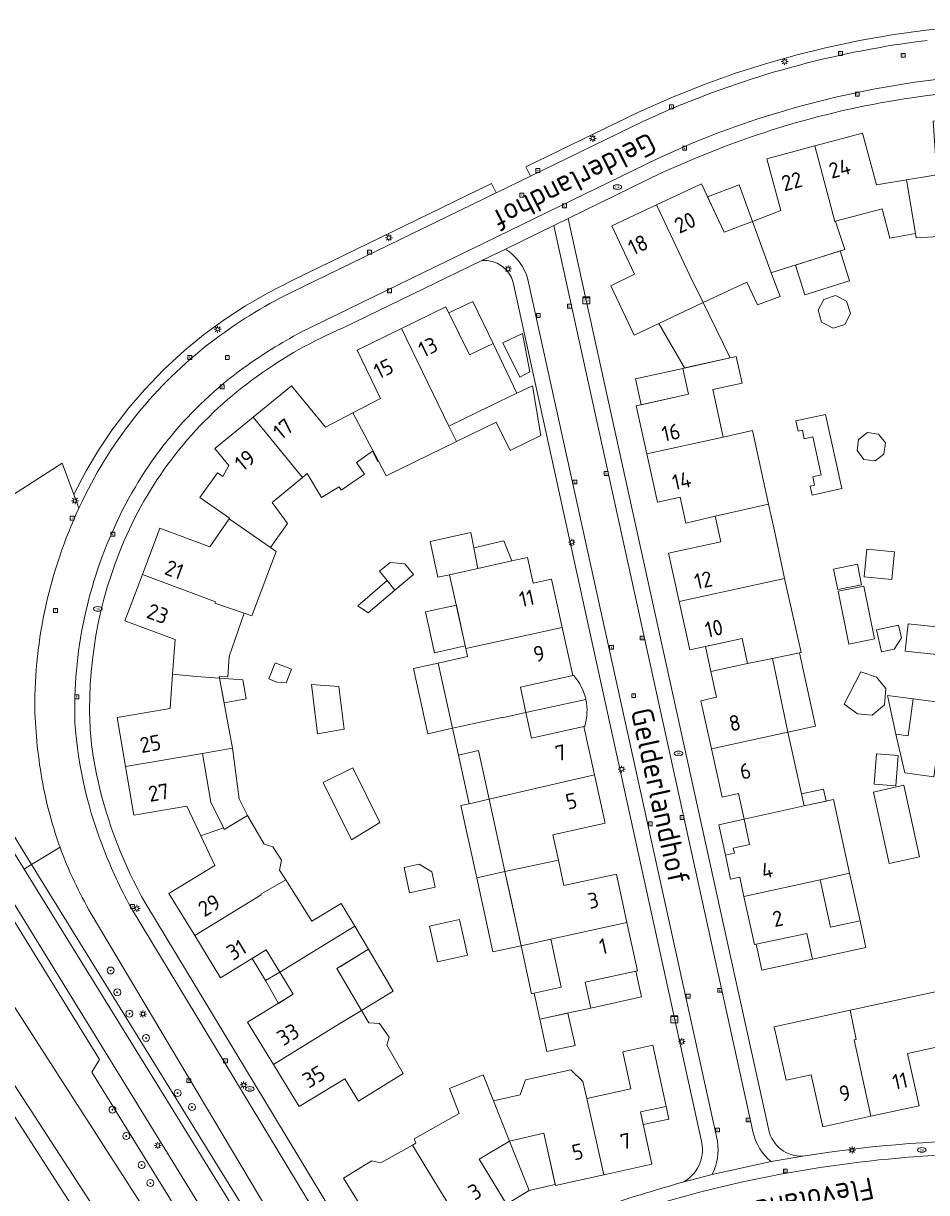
# Model space of a CAD drawing. Header units: metres. Extents: x 168032 to 180145, y 382923 to 399665.
# Tile 103 of 256: x 177502 to 177606, y 387676 to 387811. Entities that reach past the tile are written whole.
import ezdxf
from ezdxf.enums import TextEntityAlignment as Align

# ---------------------------------------------------------------- set-up
doc = ezdxf.new("R2010")
doc.units = ezdxf.units.M
doc.layers.get('0').update_dxf_attribs({"color": 8, "lineweight": 18})
for name, color, linetype, lineweight in [('B-WE-GR-BEPLANTING_CULTUUR_BOSPLANTSOEN-GV', 8, 'Continuous', 18), ('B-WE-GR-BEPLANTING_CULTUUR_HEESTERS-GV', 8, 'Continuous', 18), ('B-WE-GR-BOOM-S', 8, 'Continuous', 18), ('B-WE-GR-BOS_GEMENGD-GV', 8, 'Continuous', 18), ('B-WE-KL-DATA-S', 8, 'Continuous', 18), ('B-WE-KL-ET_LS_OV_LICHTMAST-S', 8, 'Continuous', 18), ('B-WE-KL-WATER-S', 8, 'Continuous', 18), ('B-WE-OG-BEBOUWING-GV', 8, 'Continuous', 18), ('B-WE-OG-BEBOUWING-T18', 8, 'Continuous', 18), ('B-WE-OG-BEBOUWING_BASSIN-GV', 8, 'Continuous', 18), ('B-WE-OG-BEBOUWING_LUIFEL-GV', 8, 'Continuous', 18), ('B-WE-OG-BEBOUWING_SCHUUR-GV', 8, 'Continuous', 18), ('B-WE-OG-TERREIN_CULTUURSCHEIDING-GV', 8, 'Continuous', 18), ('B-WE-OG-TERREIN_ERF-GV', 8, 'Continuous', 18), ('B-WE-OG-TOPOGRAFIE-T18', 8, 'Continuous', 18), ('B-WE-RI-GWA_KOLK-S', 8, 'Continuous', 18), ('B-WE-RI-GWA_RIOOLPUT-S', 8, 'Continuous', 18), ('B-WE-VH-VERHARDING_ASFALT-GV', 8, 'Continuous', 18), ('B-WE-VH-VERHARDING_BETONSTRAATSTEEN-GV', 8, 'Continuous', 18), ('B-WE-VH-VERHARDING_TEGEL-GV', 8, 'Continuous', 18)]:
    doc.layers.add(name, color=color, linetype=linetype, lineweight=lineweight)
doc.styles.add('NLCS-ISO', font='NLCS-ISO.ttf')
doc.styles.add('NLCS-ISO-M200-T18', font='NLCS-ISO.ttf', dxfattribs={"height": 0.36})

# ---------------------------------------------------------------- blocks, each defined once
blk = doc.blocks.new('SKL-DATA_SIGNAAL_CAIKAST-SO')
at = {"color": 0, "linetype": 'ByBlock', "lineweight": 18}
for points in [[(-2, 2), (2, 2), (2, 1.68), (-2, 1.68)], [(-2, 1.52), (2, 1.52), (2, -2), (-2, -2)]]:
    blk.add_lwpolyline(points, close=True, dxfattribs=at)
at = {"color": 0, "linetype": 'ByBlock', "lineweight": 18, "style": 'NLCS-ISO'}
blk.add_text('cai', height=1.5, dxfattribs=at).set_placement((0, 0), align=Align.MIDDLE_CENTER)
blk = doc.blocks.new('SKL-ET_OV_LICHTMAST-SO')
at = {"color": 0, "linetype": 'ByBlock', "lineweight": 18}
for points in [[(-1.25, 0), (-2, 0)], [(-1.41, 1.41), (-0.88, 0.88)], [(0, 2), (0, 1.25)], [(0.88, 0.88), (1.41, 1.41)], [(2, 0), (1.25, 0)], [(-1.41, -1.41), (-0.88, -0.88)], [(0, -1.25), (0, -2)], [(0.88, -0.88), (1.41, -1.41)]]:
    blk.add_lwpolyline(points, dxfattribs=at)
blk.add_circle((0, 0), 1, dxfattribs=at)
blk = doc.blocks.new('SRI-KOLK-SO')
at = {"color": 0, "linetype": 'ByBlock', "lineweight": 18}
blk.add_lwpolyline([(-1.125, -1.125), (1.125, -1.125), (1.125, 1.125), (-1.125, 1.125)], close=True, dxfattribs=at)
at = {"color": 0, "linetype": 'ByBlock', "lineweight": 18, "style": 'NLCS-ISO'}
blk.add_text('k', height=1.5, dxfattribs=at).set_placement((0, 0), align=Align.MIDDLE_CENTER)
blk = doc.blocks.new('SKL-WATER_BRANDKRAAN_BRANDPUT-SO')
at = {"color": 0, "linetype": 'ByBlock', "lineweight": 18}
blk.add_ellipse((0, 0), major_axis=(2.5, 0), ratio=0.54, dxfattribs=at)
at = {"color": 0, "linetype": 'ByBlock', "lineweight": 18, "style": 'NLCS-ISO'}
blk.add_text('bk', height=1.5, dxfattribs=at).set_placement((0.16, 0), align=Align.MIDDLE_CENTER)
blk = doc.blocks.new('SRI-PUT_INSPECTIEPUT_RIOOLPUT-SO')
at = {"color": 0, "linetype": 'ByBlock', "lineweight": 18}
blk.add_lwpolyline([(-1.12, -1.12), (1.12, -1.12), (1.12, 1.12), (-1.12, 1.12)], close=True, dxfattribs=at)
at = {"color": 0, "linetype": 'ByBlock', "lineweight": 18, "style": 'NLCS-ISO'}
blk.add_text('r', height=1.5, dxfattribs=at).set_placement((0, 0.28), align=Align.MIDDLE_CENTER)
blk = doc.blocks.new('SGR-BOOM_01-SO')
at = {"linetype": 'ByBlock', "lineweight": 18}
h = blk.add_hatch(color=0, dxfattribs=at)
h.dxf.hatch_style = 1
edge = h.paths.add_edge_path()
edge.add_arc((0, 0), 0.25, 0, 360)
at = {"color": 0, "linetype": 'ByBlock', "lineweight": 18}
for radius in [2, 0.25]:
    blk.add_circle((0, 0), radius, dxfattribs=at)

msp = doc.modelspace()

# ---------------------------------------------------------------- linework, layer by layer
at = {"layer": 'B-WE-GR-BEPLANTING_CULTUUR_BOSPLANTSOEN-GV', "flags": 128}
for points in [[(177510.445, 387691.428), (177493.639, 387718.647), (177493.107, 387718.709), (177491.583, 387717.725), (177490.512, 387717.033), (177488.772, 387715.91), (177489.659, 387714.533), (177490.018, 387713.975), (177518.252, 387670.12)], [(177530.025, 387659.718), (177525.531, 387666.996), (177523.637, 387667.153), (177509.575, 387689.958), (177510.445, 387691.428)]]:
    msp.add_lwpolyline(points, dxfattribs=at)
at = {"layer": 'B-WE-GR-BEPLANTING_CULTUUR_HEESTERS-GV', "flags": 128}
msp.add_lwpolyline([(177508.08, 387754.941), (177507.495, 387756.493), (177506.128, 387760.116), (177483.532, 387745.572), (177501.034, 387716.449), (177502.624, 387713.874), (177505.896, 387715.9)], dxfattribs=at)
at = {"layer": 'B-WE-GR-BEPLANTING_CULTUUR_HEESTERS-GV'}
for points in [[(177502.98, 387731.893, -0.1098006), (177508.08, 387754.941)], [(177503.898, 387723.2, -0.0365982), (177502.98, 387731.893)], [(177504.992, 387718.662, -0.0247307), (177503.898, 387723.2)], [(177505.896, 387715.9, -0.0152335), (177504.992, 387718.662)]]:
    msp.add_lwpolyline(points, format="xyb", dxfattribs=at)
at = {"layer": 'B-WE-GR-BOS_GEMENGD-GV', "flags": 128}
msp.add_lwpolyline([(177483.532, 387745.572), (177506.128, 387760.116), (177507.495, 387756.493), (177508.919, 387759.226), (177510.338, 387761.604), (177511.881, 387763.904), (177513.828, 387766.473), (177515.628, 387768.581), (177517.858, 387770.909), (177520.231, 387773.095), (177522.444, 387774.906), (177524.815, 387776.63), (177527.267, 387778.229), (177529.798, 387779.704), (177532.806, 387781.246), (177555.594, 387792.325), (177556.139, 387791.256), (177560.093, 387793.178), (177559.568, 387794.257), (177572.537, 387800.562), (177576.192, 387802.176), (177579.939, 387803.666), (177583.737, 387805.019), (177587.579, 387806.234), (177590.816, 387807.14), (177594.079, 387807.95), (177598.02, 387808.789), (177601.99, 387809.487), (177605.661, 387810.001), (177609.817, 387810.403)], dxfattribs=at)
at = {"layer": 'B-WE-OG-BEBOUWING-GV', "flags": 128}
for points in [[(177612.197, 387799.872), (177606.512, 387799.503), (177606.916, 387793.346), (177603.442, 387792.757), (177604.458, 387786.553), (177604.542, 387786.06), (177613.085, 387786.584), (177613.036, 387787.317)], [(177603.442, 387792.757), (177599.967, 387792.168), (177598.37, 387798.128), (177592.861, 387796.652), (177595.187, 387787.97), (177595.228, 387787.981), (177600.612, 387789.41), (177601.491, 387786.043), (177604.458, 387786.553)], [(177592.861, 387796.652), (177587.352, 387795.176), (177588.945, 387789.215), (177585.684, 387787.965), (177587.847, 387782.054), (177587.894, 387782.072), (177596.309, 387784.73), (177595.313, 387787.724), (177595.228, 387787.981), (177595.187, 387787.97)], [(177585.684, 387787.965), (177582.423, 387786.714), (177579.797, 387792.298), (177574.631, 387789.868), (177578.471, 387781.725), (177579.995, 387778.622), (177585.013, 387780.948), (177586.242, 387778.334), (177588.853, 387779.304), (177587.847, 387782.054)], [(177574.631, 387789.868), (177569.467, 387787.439), (177572.086, 387781.88), (177569.351, 387780.525), (177572.031, 387774.858), (177574.879, 387776.204), (177579.995, 387778.622), (177578.471, 387781.725)], [(177555.788, 387773.906), (177553.056, 387772.58), (177550.357, 387778.115), (177545.237, 387775.62), (177550.701, 387764.379), (177555.485, 387766.71), (177558.534, 387768.169)], [(177545.237, 387775.62), (177540.117, 387773.126), (177542.819, 387767.579), (177539.642, 387765.923), (177542.574, 387760.346), (177543.472, 387758.668), (177551.563, 387762.609), (177550.701, 387764.379)], [(177584.493, 387769.328), (177583.796, 387772.404), (177577.652, 387771.035), (177578.309, 387768.059), (177572.284, 387766.728), (177573.51, 387761.172), (177582.283, 387763.12), (177581.094, 387768.589)], [(177539.642, 387765.923), (177536.465, 387764.267), (177532.551, 387769.037), (177528.145, 387765.421), (177533.844, 387758.476), (177534.38, 387758.918), (177536.017, 387756.171), (177538.064, 387757.39), (177538.297, 387757), (177540.982, 387758.866), (177540.052, 387760.204), (177541.909, 387761.493), (177542.53, 387760.323), (177542.574, 387760.346)], [(177533.844, 387758.476), (177528.145, 387765.421), (177523.74, 387761.807), (177525.359, 387759.837), (177524.644, 387758.598), (177524.041, 387759.003), (177521.989, 387756.143), (177525.423, 387753.761), (177525.378, 387753.695), (177530.161, 387750.403), (177532.111, 387753.163), (177530.32, 387755.569)], [(177585.7, 387763.874), (177582.283, 387763.12), (177573.51, 387761.172), (177574.735, 387755.617), (177577.362, 387756.196), (177578.019, 387753.218), (177581.396, 387754.004), (177587.535, 387755.39)], [(177588.201, 387752.311), (177587.535, 387755.39), (177581.396, 387754.004), (177582.03, 387751.071), (177576.006, 387749.738), (177577.233, 387744.173), (177586.019, 387746.097), (177589.385, 387746.841), (177589.344, 387747.024)], [(177530.806, 387749.948), (177530.161, 387750.403), (177525.378, 387753.695), (177523.162, 387750.483), (177517.387, 387752.629), (177515.384, 387747.295), (177523.797, 387744.147), (177523.738, 387743.988), (177527.102, 387742.833), (177527.984, 387742.53)], [(177557.046, 387751.155), (177553.564, 387750.365), (177554.036, 387747.994), (177557.939, 387748.861)], [(177562.515, 387746.748), (177560.409, 387746.283), (177559.747, 387749.262), (177557.939, 387748.861), (177554.036, 387747.994), (177550.772, 387747.269), (177552.654, 387738.766), (177563.749, 387741.196)], [(177523.738, 387743.988), (177523.797, 387744.147), (177515.384, 387747.295), (177513.381, 387741.962), (177519.157, 387739.793), (177518.867, 387735.818), (177521.582, 387735.55), (177524.272, 387735.36), (177524.236, 387735.551), (177525.233, 387735.488), (177525.383, 387737.829), (177527.102, 387742.833)], [(177590.599, 387741.374), (177589.385, 387746.841), (177586.019, 387746.097), (177577.233, 387744.173), (177578.46, 387738.61), (177584.485, 387739.938), (177585.123, 387737.036), (177587.995, 387737.629), (177591.288, 387738.309)], [(177563.749, 387741.196), (177552.654, 387738.766), (177552.86, 387737.836), (177549.479, 387737.087), (177551.134, 387729.582), (177556.818, 387730.835), (177556.83, 387730.782), (177559.582, 387731.385), (177558.95, 387734.304), (177564.983, 387735.644)], [(177587.995, 387737.629), (177585.123, 387737.036), (177580.896, 387736.106), (177581.545, 387733.146), (177579.748, 387732.752), (177580.968, 387727.194), (177589.753, 387729.122)], [(177524.272, 387735.36), (177521.582, 387735.55), (177518.867, 387735.818), (177518.576, 387731.842), (177512.494, 387730.802), (177513.455, 387725.185), (177522.32, 387726.687), (177525.777, 387727.293)], [(177604.204, 387732.975), (177601.23, 387733.371), (177602.199, 387728.904), (177603.636, 387728.713)], [(177559.582, 387731.385), (177556.83, 387730.782), (177556.818, 387730.835), (177551.134, 387729.582), (177551.815, 387726.495), (177554.093, 387726.999), (177555.338, 387721.421), (177567.476, 387724.208), (177566.252, 387729.776), (177560.217, 387728.448)], [(177589.753, 387729.122), (177580.968, 387727.194), (177582.188, 387721.636), (177584.082, 387722.052), (177584.719, 387719.115), (177591.616, 387720.626)], [(177522.32, 387726.687), (177513.455, 387725.185), (177514.416, 387719.568), (177520.498, 387720.606), (177522.107, 387717.198), (177524.713, 387718.125), (177523.278, 387721.072)], [(177567.476, 387724.208), (177555.338, 387721.421), (177557.155, 387713.079), (177563.312, 387714.382), (177562.664, 387717.313), (177568.7, 387718.64)], [(177591.616, 387720.626), (177584.719, 387719.115), (177585.355, 387716.181), (177583.471, 387715.764), (177583.6, 387715.183), (177582.558, 387714.953), (177583.162, 387712.188), (177584.211, 387712.42), (177584.7, 387710.211), (177593.477, 387712.135), (177596.87, 387712.87), (177594.996, 387721.382)], [(177524.806, 387717.935), (177524.713, 387718.125), (177522.107, 387717.198), (177523.715, 387713.79), (177518.449, 387710.565), (177521.411, 387705.706), (177529.072, 387710.403), (177529.042, 387710.453), (177531.909, 387712.118), (177531.201, 387713.244), (177531.418, 387714.396), (177530.433, 387715.916), (177529.423, 387716.238), (177527.497, 387719.517)], [(177563.312, 387714.382), (177557.155, 387713.079), (177557.823, 387710.012), (177558.91, 387705.02), (177559.016, 387704.535), (177562.436, 387705.284), (177571.216, 387707.207), (177569.998, 387712.77), (177563.961, 387711.451)], [(177539.855, 387706.774), (177538.301, 387709.397), (177534.89, 387707.377), (177531.909, 387712.118), (177529.042, 387710.453), (177529.072, 387710.403), (177521.411, 387705.706), (177524.373, 387700.847), (177529.641, 387704.058), (177531.205, 387701.498), (177536.59, 387704.789)], [(177593.477, 387712.135), (177584.7, 387710.211), (177585.929, 387704.658), (177591.955, 387705.953), (177592.609, 387702.986), (177597.493, 387704.06), (177598.749, 387704.333), (177598.072, 387707.409), (177594.663, 387706.662)], [(177537.78, 387701.894), (177538.199, 387702.15), (177541.426, 387704.122), (177539.855, 387706.774), (177536.59, 387704.789), (177531.205, 387701.498), (177532.771, 387698.935), (177527.506, 387695.719), (177530.475, 387690.857), (177538.141, 387695.564), (177540.638, 387697.071)], [(177571.216, 387707.207), (177562.436, 387705.284), (177563.653, 387699.771), (177560.543, 387699.066), (177561.182, 387696.063), (177564.32, 387696.752), (177567.064, 387697.354), (177566.412, 387700.323), (177572.433, 387701.645)], [(177607.762, 387693.052), (177607.445, 387699.385), (177596.933, 387697.101), (177597.628, 387693.734), (177597.394, 387693.682), (177599.322, 387684.885), (177604.878, 387686.107), (177603.556, 387692.134)], [(177540.638, 387697.071), (177538.141, 387695.564), (177530.475, 387690.857), (177533.443, 387685.995), (177538.694, 387689.192), (177540.292, 387686.614), (177542.698, 387688.106), (177545.426, 387689.798), (177543.557, 387693.076), (177543.824, 387693.986), (177542.718, 387695.581), (177541.473, 387695.662)], [(177596.933, 387697.101), (177588.177, 387695.198), (177589.57, 387689.043), (177592.442, 387689.674), (177593.767, 387683.664), (177599.322, 387684.885), (177597.394, 387693.682), (177597.628, 387693.734)], [(177575.733, 387686.03), (177574.205, 387693.066), (177570.726, 387692.31), (177571.651, 387688.05), (177566.589, 387686.924), (177568.536, 387678.13), (177574.089, 387679.353), (177572.777, 387685.388)], [(177566.589, 387686.924), (177566.151, 387688.901), (177564.768, 387690.236), (177559.521, 387689.093), (177558.909, 387687.358), (177555.841, 387686.674), (177557.687, 387682.034), (177561.657, 387682.934), (177562.983, 387676.908), (177568.536, 387678.13)], [(177557.687, 387682.034), (177555.841, 387686.674), (177554.658, 387689.647), (177550.756, 387688.095), (177551.901, 387685.215), (177546.712, 387682.272), (177546.879, 387681.792), (177546.492, 387681.574), (177547.836, 387679.35), (177552.536, 387671.696), (177557.404, 387674.663), (177554.191, 387679.931)], [(177546.492, 387681.574), (177542.843, 387679.522), (177541.823, 387679.761), (177541.243, 387679.407), (177538.572, 387677.775), (177541.845, 387672.418), (177544.466, 387673.997), (177547.668, 387668.729), (177552.536, 387671.696), (177547.836, 387679.35)]]:
    msp.add_lwpolyline(points, close=True, dxfattribs=at)
at = {"layer": 'B-WE-OG-BEBOUWING_BASSIN-GV', "flags": 128}
msp.add_lwpolyline([(177593.903, 387778.974), (177593.252, 387777.732), (177593.651, 387776.356), (177594.991, 387775.648), (177596.322, 387776.083), (177596.979, 387777.355), (177596.502, 387778.786), (177595.234, 387779.41)], close=True, dxfattribs=at)
at = {"layer": 'B-WE-OG-BEBOUWING_LUIFEL-GV', "flags": 128}
for points in [[(177584.142, 387792.18), (177580.508, 387790.786), (177582.423, 387786.714), (177585.684, 387787.965)], [(177595.791, 387784.566), (177590.642, 387782.94), (177591.726, 387779.507), (177596.875, 387781.134)], [(177550.699, 387777.414), (177553.056, 387772.58), (177555.788, 387773.906), (177553.474, 387778.742)], [(177577.857, 387771.081), (177583.123, 387772.254), (177579.995, 387778.622), (177574.879, 387776.204)], [(177572.85, 387766.853), (177578.309, 387768.059), (177577.652, 387771.035), (177572.19, 387769.818)], [(177560.316, 387769.022), (177558.534, 387768.169), (177555.485, 387766.71), (177550.701, 387764.379), (177551.563, 387762.609), (177556.162, 387764.849), (177557.751, 387761.588), (177561.284, 387763.309)], [(177553.564, 387750.365), (177553.216, 387752.114), (177548.531, 387751.074), (177549.442, 387746.973), (177550.772, 387747.269), (177554.036, 387747.994)], [(177598.499, 387745.958), (177595.544, 387745.355), (177596.783, 387739.28), (177599.74, 387739.883)], [(177552.591, 387739.059), (177551.571, 387743.75), (177548.004, 387742.975), (177549.024, 387738.284)], [(177603.604, 387741.611), (177603.258, 387738.476), (177607.249, 387738.02), (177607.608, 387741.169)], [(177584.485, 387739.938), (177580.257, 387739.006), (177580.896, 387736.106), (177585.123, 387737.036)], [(177589.753, 387729.122), (177592.936, 387729.821), (177591.082, 387738.267), (177587.995, 387737.629)], [(177549.479, 387737.087), (177546.632, 387736.457), (177548.286, 387728.954), (177551.134, 387729.582)], [(177601.057, 387734.156), (177599.965, 387735.458), (177598.172, 387736.088), (177596.242, 387732.358), (177597.792, 387731.258), (177599.484, 387731.1), (177600.892, 387732.266)], [(177526.952, 387735.171), (177524.272, 387735.36), (177524.804, 387732.509), (177527.36, 387732.986)], [(177538.033, 387734.39), (177534.886, 387734.612), (177535.578, 387728.946), (177538.634, 387729.467)], [(177604.204, 387732.975), (177603.636, 387728.713), (177602.199, 387728.904), (177603.217, 387724.43), (177606.587, 387723.981), (177607.723, 387732.506)], [(177527.497, 387719.517), (177526.548, 387721.461), (177525.777, 387727.293), (177522.32, 387726.687), (177523.278, 387721.072), (177524.713, 387718.125), (177524.806, 387717.935)], [(177554.093, 387726.999), (177551.815, 387726.495), (177553.041, 387720.894), (177555.338, 387721.421)], [(177539.639, 387725.005), (177536.23, 387723.326), (177539.474, 387716.74), (177542.732, 387718.725)], [(177593.852, 387722.567), (177591.312, 387722.011), (177591.616, 387720.626), (177594.153, 387721.194)], [(177603.134, 387723.01), (177599.61, 387722.237), (177601.413, 387714.015), (177604.936, 387714.787)], [(177555.338, 387721.421), (177553.041, 387720.894), (177552.087, 387720.675), (177553.905, 387712.368), (177557.155, 387713.079)], [(177584.719, 387719.115), (177581.791, 387718.466), (177582.558, 387714.953), (177583.6, 387715.184), (177583.471, 387715.764), (177585.355, 387716.181)], [(177557.155, 387713.079), (177553.905, 387712.368), (177555.775, 387703.825), (177559.016, 387704.535)], [(177596.87, 387712.87), (177593.477, 387712.135), (177594.663, 387706.662), (177598.074, 387707.401), (177598.072, 387707.409)], [(177548.481, 387706.8), (177549.375, 387702.662), (177552.844, 387703.43), (177551.933, 387707.545)], [(177586.089, 387704.692), (177586.748, 387701.697), (177592.609, 387702.986), (177591.955, 387705.953)], [(177559.016, 387704.535), (177560.222, 387698.993), (177560.543, 387699.066), (177563.653, 387699.771), (177562.436, 387705.284)], [(177529.584, 387700.507), (177531.205, 387701.498), (177529.641, 387704.058), (177528.019, 387703.069)], [(177541.426, 387704.122), (177537.78, 387701.894), (177540.638, 387697.071), (177544.296, 387699.279)], [(177531.205, 387701.498), (177529.584, 387700.507), (177531.064, 387697.892), (177532.771, 387698.935)], [(177572.238, 387701.602), (177566.412, 387700.323), (177567.064, 387697.354), (177572.889, 387698.632)], [(177564.418, 387696.773), (177561.182, 387696.063), (177561.973, 387692.346), (177565.241, 387693.042)], [(177575.733, 387686.03), (177572.777, 387685.388), (177573.096, 387683.922), (177576.051, 387684.565)], [(177557.687, 387682.034), (177554.191, 387679.931), (177557.342, 387674.765), (177559.947, 387676.354)], [(177561.657, 387682.934), (177557.687, 387682.034), (177559.947, 387676.354), (177562.957, 387677.025)]]:
    msp.add_lwpolyline(points, close=True, dxfattribs=at)
for points in [[(177565.081, 387735.666), (177564.983, 387735.644), (177558.95, 387734.304), (177559.582, 387731.385), (177566.478, 387732.896)], [(177566.478, 387732.896), (177559.582, 387731.385), (177560.217, 387728.448), (177566.252, 387729.776), (177566.35, 387729.798)]]:
    msp.add_lwpolyline(points, dxfattribs=at)
at = {"layer": 'B-WE-OG-BEBOUWING_LUIFEL-GV'}
for points in [[(177566.478, 387732.896, 0.1280082), (177565.081, 387735.666)], [(177566.35, 387729.798, 0.1278196), (177566.478, 387732.896)]]:
    msp.add_lwpolyline(points, format="xyb", dxfattribs=at)
at = {"layer": 'B-WE-OG-BEBOUWING_SCHUUR-GV', "flags": 128}
for points in [[(177559.169, 387775.041), (177556.904, 387773.978), (177558.865, 387770.028), (177560.011, 387770.622)], [(177594.101, 387765.729), (177590.683, 387764.974), (177590.942, 387763.803), (177591.43, 387763.91), (177591.646, 387762.934), (177592.622, 387763.149), (177593.592, 387758.755), (177592.615, 387758.54), (177592.831, 387757.563), (177592.342, 387757.455), (177592.566, 387756.441), (177595.985, 387757.19)], [(177600.988, 387762.44), (177600.204, 387763.462), (177598.927, 387763.63), (177597.904, 387762.846), (177597.736, 387761.568), (177598.521, 387760.546), (177599.798, 387760.378), (177600.82, 387761.163)], [(177602.041, 387749.904), (177598.856, 387750.22), (177598.54, 387747.036), (177601.724, 387746.719)], [(177545.621, 387748.516), (177543.933, 387748.684), (177542.695, 387747.67), (177543.582, 387746.587), (177544.469, 387745.504), (177546.635, 387747.278)], [(177597.768, 387748.466), (177595.024, 387747.907), (177595.504, 387745.555), (177598.247, 387746.115)], [(177544.469, 387745.504), (177543.582, 387746.587), (177540.213, 387743.678), (177541.415, 387742.867)], [(177602.838, 387740.005), (177602.516, 387741.469), (177599.976, 387740.911), (177600.535, 387738.371), (177602, 387738.694)], [(177532.555, 387736.385), (177530.695, 387737.121), (177529.959, 387735.262), (177530.888, 387734.894), (177531.935, 387734.82)], [(177602.475, 387726.426), (177599.983, 387726.631), (177599.697, 387723.143), (177602.188, 387722.938)], [(177548.719, 387713.026), (177547.289, 387713.941), (177545.531, 387713.555), (177546.177, 387710.615), (177549.107, 387711.259)]]:
    msp.add_lwpolyline(points, close=True, dxfattribs=at)
at = {"layer": 'B-WE-OG-TERREIN_CULTUURSCHEIDING-GV', "flags": 128}
for points in [[(177649.352, 387807.509), (177646.036, 387808.013), (177634.1, 387809.854), (177629.953, 387810.298), (177625.794, 387810.598), (177621.628, 387810.754), (177618.148, 387810.772), (177613.98, 387810.66), (177609.817, 387810.403), (177605.661, 387810.001), (177601.99, 387809.487), (177598.02, 387808.789), (177594.079, 387807.95), (177590.816, 387807.14), (177587.579, 387806.234), (177583.737, 387805.019), (177579.939, 387803.666), (177576.192, 387802.176), (177572.537, 387800.562), (177559.568, 387794.257), (177560.093, 387793.178), (177573.043, 387799.474), (177576.657, 387801.07)], [(177532.525, 387779.775), (177556.139, 387791.256), (177555.594, 387792.325), (177532.806, 387781.246), (177529.798, 387779.704), (177527.267, 387778.229), (177524.815, 387776.63), (177522.444, 387774.906), (177520.231, 387773.095), (177517.858, 387770.909), (177515.628, 387768.581), (177513.828, 387766.473), (177511.881, 387763.904), (177510.338, 387761.604), (177508.919, 387759.226), (177507.495, 387756.493), (177508.08, 387754.941)], [(177500.015, 387710.36), (177495.138, 387718.471), (177493.639, 387718.647), (177510.445, 387691.428), (177509.575, 387689.958), (177523.637, 387667.153), (177525.531, 387666.996), (177530.025, 387659.718)], [(177505.896, 387715.9), (177502.624, 387713.874), (177529.107, 387670.994), (177534.202, 387662.746)], [(177502.624, 387713.874), (177501.775, 387713.348), (177528.257, 387670.47), (177533.484, 387662.007), (177533.781, 387661.852)], [(177534.202, 387662.746), (177529.107, 387670.994), (177502.624, 387713.874)], [(177529.981, 387661.589), (177525.57, 387668.768), (177500.015, 387710.36)], [(177533.776, 387667.4), (177509.477, 387708.222)]]:
    msp.add_lwpolyline(points, dxfattribs=at)
at = {"layer": 'B-WE-OG-TERREIN_CULTUURSCHEIDING-GV'}
for points in [[(177576.657, 387801.07, -0.0685634), (177605.803, 387808.81)], [(177523.178, 387773.957, -0.0482239), (177532.525, 387779.775)], [(177508.512, 387755.845, -0.1163618), (177523.178, 387773.957)], [(177508.08, 387754.941, -0.0044629), (177508.512, 387755.845)], [(177509.477, 387708.222, -0.04513), (177505.896, 387715.9)]]:
    msp.add_lwpolyline(points, format="xyb", dxfattribs=at)
at = {"layer": 'B-WE-OG-TERREIN_ERF-GV'}
for points in [[(177607.731, 387802.683, 0.0717043), (177579.322, 387795.336)], [(177558.106, 387780.914, 0.365993), (177554.496, 387783.458)], [(177538.516, 387775.7, 0.0576187), (177528.639, 387770.128)], [(177528.639, 387770.128, 0.1300015), (177513.886, 387752.511)], [(177513.886, 387752.511, 0.117545), (177509.332, 387730.309)], [(177509.332, 387730.309, 0.0458769), (177510.236, 387723.681)], [(177510.236, 387723.681, 0.0746488), (177515.767, 387709.36)], [(177587.561, 387683.287, 0.3629399), (177591.487, 387680.287)], [(177577.645, 387677.285, 0.326551), (177579.854, 387681.809)], [(177591.487, 387680.287, -0.0447455), (177616.073, 387682.085)], [(177555.776, 387669.37, -0.0388473), (177577.645, 387677.285)]]:
    msp.add_lwpolyline(points, format="xyb", dxfattribs=at)
at = {"layer": 'B-WE-OG-TERREIN_ERF-GV', "flags": 128}
for points in [[(177613.085, 387786.584), (177604.542, 387786.06), (177604.458, 387786.553), (177601.491, 387786.043), (177600.612, 387789.41), (177595.228, 387787.981), (177595.313, 387787.724), (177596.309, 387784.73), (177587.894, 387782.072), (177587.847, 387782.054), (177588.853, 387779.304), (177586.242, 387778.334), (177585.013, 387780.948), (177579.995, 387778.622), (177574.879, 387776.204), (177572.031, 387774.858), (177569.351, 387780.525), (177572.086, 387781.88), (177569.467, 387787.439), (177574.631, 387789.868), (177579.797, 387792.298), (177582.423, 387786.714), (177585.684, 387787.965), (177588.945, 387789.215), (177587.352, 387795.176), (177592.861, 387796.652), (177598.37, 387798.128), (177599.967, 387792.168), (177603.442, 387792.757), (177606.916, 387793.346)], [(177579.322, 387795.336), (177575.263, 387793.59), (177564.447, 387788.282), (177583.658, 387701.018), (177587.561, 387683.287)], [(177554.496, 387783.458), (177538.516, 387775.7)], [(177579.854, 387681.809), (177558.106, 387780.914)], [(177515.767, 387709.36), (177542.205, 387665.632)], [(177541.845, 387672.418), (177538.572, 387677.775), (177541.243, 387679.407), (177541.823, 387679.761), (177542.843, 387679.522), (177546.492, 387681.574), (177546.879, 387681.792), (177546.712, 387682.272), (177551.901, 387685.215), (177550.756, 387688.095), (177554.658, 387689.647), (177555.841, 387686.674), (177558.909, 387687.358), (177559.521, 387689.093), (177564.768, 387690.236), (177566.151, 387688.901), (177566.589, 387686.924), (177571.651, 387688.05), (177570.726, 387692.31), (177574.205, 387693.066), (177575.733, 387686.03), (177572.777, 387685.388), (177574.089, 387679.353), (177568.536, 387678.13), (177562.983, 387676.908), (177561.657, 387682.934), (177557.687, 387682.034), (177554.191, 387679.931), (177557.404, 387674.663)], [(177512.697, 387666.13), (177500.11, 387685.693)]]:
    msp.add_lwpolyline(points, dxfattribs=at)
for points in [[(177593.651, 387776.356), (177593.252, 387777.732), (177593.903, 387778.974), (177595.234, 387779.41), (177596.502, 387778.786), (177596.979, 387777.355), (177596.322, 387776.083), (177594.991, 387775.648)], [(177527.984, 387742.53), (177527.102, 387742.833), (177525.383, 387737.829), (177525.233, 387735.488), (177524.236, 387735.551), (177524.272, 387735.36), (177525.777, 387727.293), (177522.32, 387726.687), (177523.278, 387721.072), (177524.713, 387718.125), (177524.806, 387717.935), (177527.497, 387719.517), (177529.423, 387716.238), (177530.433, 387715.916), (177531.418, 387714.396), (177531.201, 387713.244), (177531.909, 387712.118), (177534.89, 387707.377), (177538.301, 387709.397), (177539.855, 387706.774), (177541.426, 387704.122), (177538.199, 387702.15), (177537.78, 387701.894), (177540.638, 387697.071), (177541.473, 387695.662), (177542.718, 387695.581), (177543.824, 387693.986), (177543.557, 387693.076), (177545.426, 387689.798), (177542.698, 387688.106), (177540.292, 387686.614), (177538.694, 387689.192), (177533.443, 387685.995), (177530.475, 387690.857), (177527.506, 387695.719), (177532.771, 387698.935), (177531.205, 387701.498), (177529.641, 387704.058), (177524.373, 387700.847), (177521.411, 387705.706), (177518.449, 387710.565), (177523.715, 387713.79), (177522.107, 387717.198), (177520.498, 387720.606), (177514.416, 387719.568), (177513.455, 387725.185), (177512.494, 387730.802), (177518.576, 387731.842), (177518.867, 387735.818), (177519.157, 387739.793), (177513.381, 387741.962), (177515.384, 387747.295), (177517.387, 387752.629), (177523.162, 387750.483), (177525.378, 387753.695), (177525.423, 387753.761), (177521.989, 387756.143), (177524.041, 387759.003), (177524.644, 387758.598), (177525.359, 387759.837), (177523.74, 387761.807), (177528.145, 387765.421), (177532.551, 387769.037), (177536.465, 387764.267), (177539.642, 387765.923), (177542.819, 387767.579), (177540.117, 387773.126), (177545.237, 387775.62), (177550.357, 387778.115), (177553.056, 387772.58), (177555.788, 387773.906), (177558.534, 387768.169), (177555.485, 387766.71), (177550.701, 387764.379), (177551.563, 387762.609), (177543.472, 387758.668), (177542.574, 387760.346), (177542.53, 387760.323), (177541.909, 387761.493), (177540.052, 387760.204), (177540.982, 387758.866), (177538.297, 387757), (177538.064, 387757.39), (177536.017, 387756.171), (177534.38, 387758.918), (177533.844, 387758.476), (177530.32, 387755.569), (177532.111, 387753.163), (177530.161, 387750.403), (177530.806, 387749.948)], [(177589.344, 387747.024), (177589.385, 387746.841), (177590.599, 387741.374), (177591.288, 387738.309), (177587.995, 387737.629), (177589.753, 387729.122), (177591.616, 387720.626), (177594.996, 387721.382), (177596.87, 387712.87), (177593.477, 387712.135), (177594.663, 387706.662), (177598.072, 387707.409), (177598.749, 387704.333), (177597.493, 387704.06), (177592.609, 387702.986), (177591.955, 387705.953), (177585.929, 387704.658), (177584.7, 387710.211), (177584.211, 387712.42), (177583.162, 387712.188), (177582.558, 387714.953), (177583.6, 387715.183), (177583.471, 387715.764), (177585.355, 387716.181), (177584.719, 387719.115), (177584.082, 387722.052), (177582.188, 387721.636), (177580.968, 387727.194), (177579.748, 387732.752), (177581.545, 387733.146), (177580.896, 387736.106), (177585.123, 387737.036), (177584.485, 387739.938), (177578.46, 387738.61), (177577.233, 387744.173), (177576.006, 387749.738), (177582.03, 387751.071), (177581.396, 387754.004), (177578.019, 387753.218), (177577.362, 387756.196), (177574.735, 387755.617), (177573.51, 387761.172), (177572.284, 387766.728), (177578.309, 387768.059), (177577.652, 387771.035), (177583.796, 387772.404), (177584.493, 387769.328), (177581.094, 387768.589), (177582.283, 387763.12), (177585.7, 387763.874), (177587.535, 387755.39), (177588.201, 387752.311)], [(177549.479, 387737.087), (177552.86, 387737.836), (177552.654, 387738.766), (177550.772, 387747.269), (177554.036, 387747.994), (177553.564, 387750.365), (177557.046, 387751.155), (177557.939, 387748.861), (177559.747, 387749.262), (177560.409, 387746.283), (177562.515, 387746.748), (177563.749, 387741.196), (177564.983, 387735.644), (177558.95, 387734.304), (177559.582, 387731.385), (177560.217, 387728.448), (177566.252, 387729.776), (177567.476, 387724.208), (177568.7, 387718.64), (177562.664, 387717.313), (177563.312, 387714.382), (177563.961, 387711.451), (177569.998, 387712.77), (177571.216, 387707.207), (177572.433, 387701.645), (177566.412, 387700.323), (177567.064, 387697.354), (177564.32, 387696.752), (177561.182, 387696.063), (177560.543, 387699.066), (177563.653, 387699.771), (177562.436, 387705.284), (177559.016, 387704.535), (177558.91, 387705.02), (177557.823, 387710.012), (177557.155, 387713.079), (177555.338, 387721.421), (177554.093, 387726.999), (177551.815, 387726.495), (177551.134, 387729.582)], [(177604.204, 387732.975), (177603.636, 387728.713), (177602.199, 387728.904), (177601.23, 387733.371)], [(177626.686, 387693.415), (177626.302, 387690.621), (177623.306, 387691.009), (177622.483, 387684.891), (177616.84, 387685.634), (177611.2, 387686.376), (177612.006, 387692.494), (177607.762, 387693.052), (177603.556, 387692.134), (177604.878, 387686.107), (177599.322, 387684.885), (177593.767, 387683.664), (177592.442, 387689.674), (177589.57, 387689.043), (177588.177, 387695.198), (177596.933, 387697.101), (177607.445, 387699.385), (177607.504, 387699.397), (177612.964, 387698.734), (177613.07, 387698.723), (177618.484, 387698.064), (177618.023, 387694.577), (177621.733, 387694.097)]]:
    msp.add_lwpolyline(points, close=True, dxfattribs=at)
at = {"layer": 'B-WE-VH-VERHARDING_ASFALT-GV', "flags": 128}
msp.add_lwpolyline([(177501.775, 387713.348), (177500.161, 387715.962), (177499.98, 387716.255), (177482.693, 387745.031), (177477.89, 387753.025), (177475.15, 387751.715), (177492.523, 387722.821), (177491.514, 387721.307), (177492.031, 387720.51), (177493.201, 387718.77), (177493.107, 387718.709), (177493.639, 387718.647), (177495.138, 387718.471), (177500.015, 387710.36), (177525.57, 387668.768), (177528.257, 387670.47)], close=True, dxfattribs=at)
at = {"layer": 'B-WE-VH-VERHARDING_BETONSTRAATSTEEN-GV'}
for points in [[(177605.803, 387808.81, 0.0685634), (177576.657, 387801.07)], [(177578.45, 387796.86, -0.0690504), (177607.172, 387804.347)], [(177559.808, 387781.275, 0.1832675), (177557.237, 387784.765)], [(177557.237, 387784.765, -0.1832675), (177559.808, 387781.275)], [(177554.496, 387783.458, -0.365993), (177558.106, 387780.914)], [(177532.525, 387779.775, 0.0482239), (177523.178, 387773.957)], [(177527.003, 387771.059, -0.0333417), (177533.645, 387775.202)], [(177523.178, 387773.957, 0.1163618), (177508.512, 387755.845)], [(177512.517, 387753.506, -0.1258806), (177527.003, 387771.059)], [(177508.512, 387755.845, 0.0044629), (177508.08, 387754.941)], [(177508.08, 387754.941, 0.1098006), (177502.98, 387731.893)], [(177507.61, 387730.229, -0.1192987), (177512.517, 387753.506)], [(177502.98, 387731.893, 0.0365982), (177503.898, 387723.2)], [(177511.1, 387715.237, -0.0791075), (177507.61, 387730.229)], [(177503.898, 387723.2, 0.0247307), (177504.992, 387718.662)], [(177504.992, 387718.662, 0.0152335), (177505.896, 387715.9)], [(177505.896, 387715.9, 0.04513), (177509.477, 387708.222)], [(177514.241, 387708.621, -0.0351814), (177511.1, 387715.237)], [(177591.487, 387680.287, -0.3629399), (177587.561, 387683.287)], [(177579.854, 387681.809, -0.326551), (177577.645, 387677.285)], [(177581.034, 387678.162, 0.1566732), (177581.631, 387682.024)], [(177581.631, 387682.024, -0.1566732), (177581.034, 387678.162)], [(177585.773, 387682.974, 0.1646858), (177587.832, 387679.665)], [(177587.832, 387679.665, -0.1646858), (177585.773, 387682.974)], [(177629.65, 387679.864, 0.0633807), (177593.487, 387678.988)], [(177593.487, 387678.988, 0.0671893), (177558.033, 387668.606)]]:
    msp.add_lwpolyline(points, format="xyb", dxfattribs=at)
at = {"layer": 'B-WE-VH-VERHARDING_BETONSTRAATSTEEN-GV', "flags": 128}
for points in [[(177576.657, 387801.07), (177573.043, 387799.474), (177560.093, 387793.178), (177556.139, 387791.256), (177532.525, 387779.775)], [(177533.645, 387775.202), (177537.691, 387777.172), (177574.762, 387795.219), (177578.45, 387796.86)], [(177564.447, 387788.282), (177562.803, 387787.479), (177585.773, 387682.974)], [(177587.561, 387683.287), (177583.658, 387701.018), (177564.447, 387788.282)], [(177562.803, 387787.479), (177557.237, 387784.765)], [(177585.773, 387682.974), (177562.803, 387787.479)], [(177557.237, 387784.765), (177554.496, 387783.458)], [(177558.106, 387780.914), (177579.854, 387681.809)], [(177581.631, 387682.024), (177559.808, 387781.275)], [(177559.808, 387781.275), (177581.631, 387682.024)], [(177518.252, 387670.12), (177490.018, 387713.975), (177485.82, 387711.255), (177515.352, 387665.8)], [(177539.68, 387656.276), (177543.142, 387656.908), (177540.579, 387665.055), (177514.241, 387708.621)], [(177509.477, 387708.222), (177533.776, 387667.4)], [(177581.034, 387678.162), (177587.832, 387679.665)], [(177587.832, 387679.665), (177591.487, 387680.287)], [(177577.645, 387677.285), (177581.034, 387678.162)]]:
    msp.add_lwpolyline(points, dxfattribs=at)
at = {"layer": 'B-WE-VH-VERHARDING_TEGEL-GV'}
for points in [[(177607.172, 387804.347, 0.0690504), (177578.45, 387796.86)], [(177579.322, 387795.336, -0.0717043), (177607.731, 387802.683)], [(177533.645, 387775.202, 0.0333417), (177527.003, 387771.059)], [(177528.639, 387770.128, -0.0576187), (177538.516, 387775.7)], [(177527.003, 387771.059, 0.1258806), (177512.517, 387753.506)], [(177513.886, 387752.511, -0.1300015), (177528.639, 387770.128)], [(177512.517, 387753.506, 0.1192987), (177507.61, 387730.229)], [(177509.332, 387730.309, -0.117545), (177513.886, 387752.511)], [(177507.61, 387730.229, 0.0791075), (177511.1, 387715.237)], [(177510.236, 387723.681, -0.0458769), (177509.332, 387730.309)], [(177515.767, 387709.36, -0.0746488), (177510.236, 387723.681)], [(177511.1, 387715.237, 0.0351814), (177514.241, 387708.621)], [(177616.073, 387682.085, 0.0447455), (177591.487, 387680.287)], [(177593.487, 387678.988, -0.0633807), (177629.65, 387679.864)], [(177558.033, 387668.606, -0.0671893), (177593.487, 387678.988)], [(177577.645, 387677.285, 0.0388473), (177555.776, 387669.37)]]:
    msp.add_lwpolyline(points, format="xyb", dxfattribs=at)
at = {"layer": 'B-WE-VH-VERHARDING_TEGEL-GV', "flags": 128}
for points in [[(177578.45, 387796.86), (177574.762, 387795.219), (177537.691, 387777.172), (177533.645, 387775.202)], [(177538.516, 387775.7), (177554.496, 387783.458), (177557.237, 387784.765), (177562.803, 387787.479), (177564.447, 387788.282), (177575.263, 387793.59), (177579.322, 387795.336)], [(177515.352, 387665.8), (177485.82, 387711.255), (177485.467, 387711.798), (177484.587, 387713.153), (177482.961, 387712.06), (177499.352, 387686.858), (177500.11, 387685.693), (177512.697, 387666.13)], [(177514.241, 387708.621), (177540.579, 387665.055), (177542.205, 387665.632), (177515.767, 387709.36)], [(177591.487, 387680.287), (177587.832, 387679.665), (177581.034, 387678.162), (177577.645, 387677.285)]]:
    msp.add_lwpolyline(points, dxfattribs=at)

# ---------------------------------------------------------------- block references
at = {"layer": 'B-WE-GR-BOOM-S', "xscale": 0.2, "yscale": 0.2, "zscale": 0.2}
for p in [(177511.724, 387701.68), (177512.495, 387699.164), (177513.895, 387696.707), (177515.815, 387693.91), (177519.443, 387687.557), (177511.941, 387685.653), (177521.095, 387685.947), (177513.525, 387682.605), (177515.304, 387679.268), (177516.312, 387677.188)]:
    msp.add_blockref('SGR-BOOM_01-SO', p, dxfattribs=at)
at = {"layer": 'B-WE-KL-DATA-S', "xscale": 0.2, "yscale": 0.2, "zscale": 0.2}
for p in [(177566.542, 387778.873), (177576.684, 387696.061)]:
    msp.add_blockref('SKL-DATA_SIGNAAL_CAIKAST-SO', p, dxfattribs=at)
at = {"layer": 'B-WE-KL-ET_LS_OV_LICHTMAST-S', "xscale": 0.2, "yscale": 0.2, "zscale": 0.2}
for p in [(177589.382, 387806.379), (177567.267, 387797.529), (177543.786, 387786.083), (177557.526, 387782.483), (177524.056, 387775.543), (177507.622, 387755.79), (177564.863, 387751.007), (177570.6, 387724.866), (177514.737, 387708.824), (177515.454, 387696.661), (177577.539, 387693.496), (177527.051, 387688.492), (177517.165, 387681.521), (177597.149, 387680.996)]:
    msp.add_blockref('SKL-ET_OV_LICHTMAST-SO', p, dxfattribs=at)
at = {"layer": 'B-WE-KL-WATER-S', "xscale": 0.2, "yscale": 0.2, "zscale": 0.2}
for p in [(177570.11, 387791.918), (177510.236, 387743.332), (177577.159, 387726.685), (177527.769, 387688.031), (177605.185, 387681.007)]:
    msp.add_blockref('SKL-WATER_BRANDKRAAN_BRANDPUT-SO', p, dxfattribs=at)
at = {"layer": 'B-WE-RI-GWA_KOLK-S', "xscale": 0.2, "yscale": 0.2, "zscale": 0.2}
for p in [(177595.816, 387807.307), (177597.756, 387802.626), (177576.361, 387801.155), (177577.866, 387796.41), (177560.949, 387793.828), (177564.011, 387789.747), (177541.56, 387784.408), (177543.847, 387779.958), (177561.004, 387777.113), (177564.584, 387778.197), (177520.842, 387772.287), (177524.566, 387768.902), (177568.824, 387758.937), (177565.204, 387757.943), (177507.303, 387753.785), (177511.98, 387751.938), (177572.969, 387739.982), (177569.448, 387738.905), (177507.823, 387733.204), (177577.556, 387719.294), (177573.91, 387718.57), (177514.259, 387709.052), (177581.908, 387699.397), (177578.281, 387698.713), (177524.964, 387691.27), (177520.736, 387688.986), (177585.19, 387684.454), (177581.642, 387683.301), (177589.467, 387678.58)]:
    msp.add_blockref('SRI-KOLK-SO', p, dxfattribs=at)
at = {"layer": 'B-WE-RI-GWA_RIOOLPUT-S', "xscale": 0.2, "yscale": 0.2, "zscale": 0.2}
for p in [(177603.049, 387807.098), (177559.105, 387790.973), (177525.174, 387772.285), (177505.372, 387743.144), (177571.984, 387733.333)]:
    msp.add_blockref('SRI-PUT_INSPECTIEPUT_RIOOLPUT-SO', p, dxfattribs=at)

# ---------------------------------------------------------------- texts
at = {"layer": 'B-WE-OG-BEBOUWING-T18', "style": 'NLCS-ISO-M200-T18'}
for s, rotation, p in [('24', 15, (177595.729, 387794.056)), ('22', 15, (177590.22, 387792.58)), ('20', 25.2, (177577.916, 387787.822)), ('18', 25.2, (177572.497, 387785.272)), ('13', 26, (177548.291, 387773.494)), ('15', 26, (177543.17, 387770.998)), ('17', 39.4, (177531.611, 387764.06)), ('16', 12.4, (177576.291, 387763.648)), ('19', 39.4, (177527.205, 387760.445)), ('14', 12.4, (177577.518, 387758.086)), ('21', 339.4, (177519.064, 387747.851)), ('12', 12.4, (177580.015, 387746.646)), ('11', 12.5, (177559.673, 387744.549)), ('23', 339.4, (177517.159, 387742.78)), ('10', 12.4, (177581.242, 387741.082)), ('9', 12.5, (177561.089, 387738.182)), ('8', 12.3, (177583.635, 387730.2)), ('25', 9.6, (177516.305, 387727.798)), ('7', 12.4, (177563.587, 387726.762)), ('6', 12.3, (177584.853, 387724.649)), ('27', 9.6, (177517.266, 387722.181)), ('5', 12.4, (177564.811, 387721.194)), ('4', 12.4, (177587.362, 387713.221)), ('29', 31.3, (177523.096, 387709.184)), ('3', 12.3, (177567.329, 387709.762)), ('2', 12.4, (177588.591, 387707.668)), ('31', 31.3, (177526.218, 387704.062)), ('1', 12.3, (177568.487, 387704.472)), ('33', 31.4, (177532.168, 387694.316)), ('35', 31.4, (177535.137, 387689.454)), ('11', 12.4, (177602.686, 387688.952)), ('9', 12.4, (177596.314, 387687.551)), ('7', 12.4, (177571.081, 387682.018)), ('5', 12.4, (177565.528, 387680.795)), ('3', 31.4, (177553.687, 387676.204))]:
    msp.add_text(s, height=1.8, rotation=rotation, dxfattribs=at).set_placement(p, align=Align.MIDDLE)
at = {"layer": 'B-WE-OG-TOPOGRAFIE-T18', "style": 'NLCS-ISO-M200-T18'}
for s, rotation, p in [('Gelderlandhof', 206.97555, (177565.114, 387792.484)), ('Gelderlandhof', 282.4, (177575.084, 387721.755)), ('Flevolandhof', 191.5, (177590.359, 387674.783))]:
    msp.add_text(s, height=2.5, rotation=rotation, dxfattribs=at).set_placement(p, align=Align.MIDDLE)

doc.saveas('drawing.dxf')
